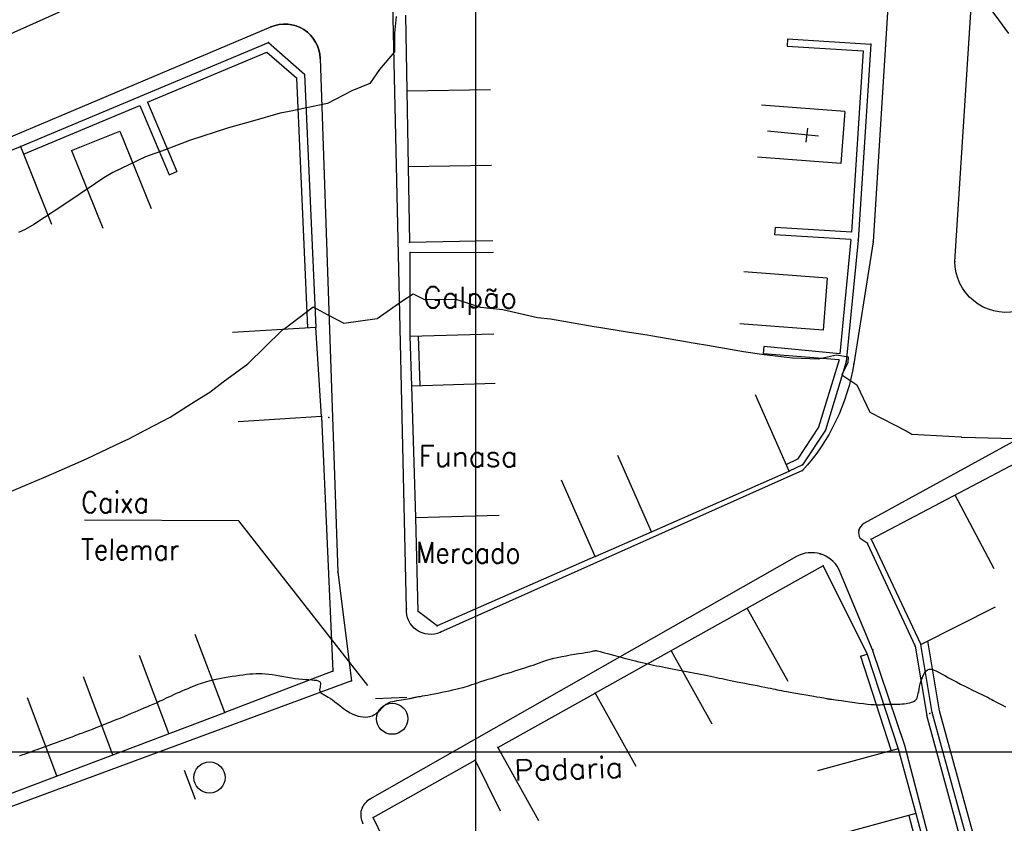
# Model space of a CAD drawing. Header units: millimetres. Extents: x 196436 to 199900, y 8705373 to 8708636.
# Tile 165 of 241: x 198056 to 198151, y 8706893 to 8706970. Entities that reach past the tile are written whole.
import ezdxf
from ezdxf.enums import TextEntityAlignment as Align

# ---------------------------------------------------------------- set-up
doc = ezdxf.new("R2010")
doc.units = ezdxf.units.MM
doc.header["$LTSCALE"] = 5
for name, color, linetype in [('$CURVAS2', 40, 'Continuous'), ('CASA', 6, 'Continuous'), ('MALHA', 9, 'Continuous'), ('MEIO-FIO', 7, 'Continuous'), ('MURO', 9, 'Continuous'), ('PL', 23, 'Continuous'), ('TEXTO', 2, 'Continuous')]:
    doc.layers.add(name, color=color, linetype=linetype)
doc.styles.add('GEOSIS', font='ROMANS.SHX')

# ---------------------------------------------------------------- blocks, each defined once
blk = doc.blocks.new('A$C6E4D7D70')
at = {"layer": 'CASA'}
for points in [[(2.566, 9.181), (0, 1.604)], [(2.566, 9.181), (7.302, 7.577)], [(7.302, 7.577), (4.736, 0)]]:
    blk.add_lwpolyline(points, dxfattribs=at)
blk = doc.blocks.new('A$C554853E6')
at = {"layer": 'CASA', "rotation": 357.8006497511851}
blk.add_blockref('A$C6E4D7D70', (-0.062, 0.182), dxfattribs=at)
blk = doc.blocks.new('C')
at = {"layer": 'CASA'}
blk.add_lwpolyline([(0, 0), (0, 8)], dxfattribs=at)
blk = doc.blocks.new('A$C52B76FAD')
at = {"layer": 'CASA'}
for points in [[(0, 8), (0, 0)], [(0, 8), (5, 8)], [(5, 8), (5, 0)]]:
    blk.add_lwpolyline(points, dxfattribs=at)
blk = doc.blocks.new('A$C4E6421C2')
at = {"layer": 'CASA', "rotation": 289.1624398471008}
blk.add_blockref('A$C52B76FAD', (0, 4.723), dxfattribs=at)
blk = doc.blocks.new('PL')
at = {"layer": 'PL'}
blk.add_line((2.006, 1.493), (2.006, -1.493), dxfattribs=at)
blk.add_circle((0, 0), 1.495, dxfattribs=at)

msp = doc.modelspace()

# ---------------------------------------------------------------- linework, layer by layer
at = {"layer": '$CURVAS2'}
for points in [[(198151.06, 8706968.801, 686), (198150.092, 8706970.094, 686), (198148.097, 8706972.853, 686)], [(198092.393, 8706970.434, 686), (198092.23, 8706968.818, 686), (198092.222, 8706967.033, 686), (198090.784, 8706965.354, 686), (198089.853, 8706964.017, 686), (198088.144, 8706963.296, 686), (198085.813, 8706962.098, 686), (198082.132, 8706961.316, 686), (198081.281, 8706961.173, 686), (198078.635, 8706960.407, 686), (198076.906, 8706959.931, 686), (198076.333, 8706959.756, 686), (198072.596, 8706958.558, 686), (198070.261, 8706957.656, 686), (198068.391, 8706956.972, 686), (198065.268, 8706955.466, 686), (198064.397, 8706954.961, 686), (198063.612, 8706954.417, 686), (198060.655, 8706952.438, 686), (198057.691, 8706950.499, 686), (198056.858, 8706950.028, 686), (198056.23, 8706949.726, 686)], [(198054.506, 8706924.518, 687), (198056.844, 8706925.502, 687), (198058.638, 8706926.252, 687), (198059.621, 8706926.695, 687), (198062.736, 8706928.054, 687), (198066.147, 8706929.692, 687), (198066.773, 8706929.979, 687), (198067.685, 8706930.455, 687), (198070.738, 8706932.051, 687), (198073.126, 8706933.585, 687), (198074.548, 8706934.435, 687), (198075.823, 8706935.419, 687), (198078.188, 8706937.163, 687), (198081.48, 8706940.394, 687), (198081.552, 8706940.449, 687), (198081.623, 8706940.481, 687), (198084.455, 8706942.604, 687), (198085.845, 8706941.855, 687), (198087.372, 8706941.052, 687), (198090.58, 8706941.492, 687), (198093.025, 8706943.212, 687), (198094.004, 8706943.858, 687), (198095.097, 8706943.324, 687), (198098.104, 8706943.347, 687), (198100.457, 8706942.574, 687), (198102.616, 8706942.359, 687), (198105.931, 8706941.593, 687), (198107.18, 8706941.473, 687), (198111.349, 8706940.727, 687), (198111.79, 8706940.681, 687), (198114.327, 8706940.25, 687), (198116.416, 8706939.919, 687), (198116.769, 8706939.855, 687), (198121.037, 8706939.147, 687), (198122.213, 8706938.936, 687), (198125.641, 8706938.342, 687), (198127.646, 8706938.038, 687), (198130.35, 8706937.744, 687), (198132.837, 8706937.629, 687), (198134.55, 8706938.017, 687), (198135.69, 8706937.837, 687), (198135.657, 8706937.294, 687), (198135.065, 8706936.098, 687), (198136.508, 8706935.153, 687), (198137.74, 8706932.538, 687), (198141.234, 8706930.739, 687), (198141.781, 8706930.418, 687), (198146.494, 8706930.148, 687), (198146.547, 8706930.135, 687), (198147.858, 8706930.104, 687), (198151.496, 8706930.011, 687)], [(198056.313, 8706899.625, 688), (198056.474, 8706899.675, 688), (198056.631, 8706899.725, 688), (198056.79, 8706899.777, 688), (198056.959, 8706899.834, 688), (198057.144, 8706899.898, 688), (198057.344, 8706899.97, 688), (198057.559, 8706900.048, 688), (198057.785, 8706900.132, 688), (198058.023, 8706900.22, 688), (198058.27, 8706900.312, 688), (198058.525, 8706900.406, 688), (198058.787, 8706900.502, 688), (198059.053, 8706900.598, 688), (198059.321, 8706900.695, 688), (198059.587, 8706900.79, 688), (198059.85, 8706900.884, 688), (198060.105, 8706900.975, 688), (198060.349, 8706901.063, 688), (198060.58, 8706901.146, 688), (198060.795, 8706901.223, 688), (198060.991, 8706901.295, 688), (198061.174, 8706901.364, 688), (198061.351, 8706901.43, 688), (198061.529, 8706901.498, 688), (198061.713, 8706901.569, 688), (198061.912, 8706901.645, 688), (198062.131, 8706901.729, 688), (198062.378, 8706901.823, 688), (198062.656, 8706901.929, 688), (198062.965, 8706902.046, 688), (198063.298, 8706902.173, 688), (198063.652, 8706902.308, 688), (198064.023, 8706902.451, 688), (198064.405, 8706902.6, 688), (198064.795, 8706902.753, 688), (198065.188, 8706902.91, 688), (198065.58, 8706903.069, 688), (198065.967, 8706903.227, 688), (198066.344, 8706903.384, 688), (198066.708, 8706903.536, 688), (198067.056, 8706903.683, 688), (198067.382, 8706903.821, 688), (198067.685, 8706903.949, 688), (198067.958, 8706904.064, 688), (198068.201, 8706904.166, 688), (198068.417, 8706904.256, 688), (198068.61, 8706904.337, 688), (198068.788, 8706904.412, 688), (198068.953, 8706904.482, 688), (198069.113, 8706904.551, 688), (198069.272, 8706904.62, 688), (198069.435, 8706904.694, 688), (198069.607, 8706904.774, 688), (198069.789, 8706904.859, 688), (198069.981, 8706904.95, 688), (198070.184, 8706905.046, 688), (198070.398, 8706905.147, 688), (198070.623, 8706905.253, 688), (198070.86, 8706905.363, 688), (198071.109, 8706905.476, 688), (198071.369, 8706905.593, 688), (198071.638, 8706905.712, 688), (198071.911, 8706905.83, 688), (198072.185, 8706905.948, 688), (198072.457, 8706906.062, 688), (198072.721, 8706906.172, 688), (198072.975, 8706906.275, 688), (198073.214, 8706906.371, 688), (198073.437, 8706906.458, 688), (198073.648, 8706906.537, 688), (198073.852, 8706906.609, 688), (198074.057, 8706906.676, 688), (198074.268, 8706906.739, 688), (198074.492, 8706906.8, 688), (198074.735, 8706906.86, 688), (198075.002, 8706906.92, 688), (198075.298, 8706906.981, 688), (198075.619, 8706907.043, 688), (198075.959, 8706907.105, 688), (198076.312, 8706907.166, 688), (198076.671, 8706907.224, 688), (198077.031, 8706907.278, 688), (198077.385, 8706907.329, 688), (198077.728, 8706907.374, 688), (198078.054, 8706907.413, 688), (198078.367, 8706907.444, 688), (198078.67, 8706907.467, 688), (198078.969, 8706907.481, 688), (198079.267, 8706907.485, 688), (198079.57, 8706907.478, 688), (198079.88, 8706907.459, 688), (198080.203, 8706907.427, 688), (198080.542, 8706907.382, 688), (198080.894, 8706907.326, 688), (198081.256, 8706907.264, 688), (198081.623, 8706907.198, 688), (198081.992, 8706907.133, 688), (198082.36, 8706907.072, 688), (198082.721, 8706907.017, 688), (198083.074, 8706906.973, 688), (198083.413, 8706906.943, 688), (198083.734, 8706906.921, 688), (198084.033, 8706906.905, 688), (198084.305, 8706906.889, 688), (198084.545, 8706906.868, 688), (198084.75, 8706906.838, 688), (198084.914, 8706906.794, 688), (198085.033, 8706906.732, 688), (198085.104, 8706906.649, 688), (198085.136, 8706906.547, 688), (198085.139, 8706906.431, 688), (198085.122, 8706906.308, 688), (198085.097, 8706906.181, 688), (198085.074, 8706906.055, 688), (198085.062, 8706905.936, 688), (198085.072, 8706905.829, 688), (198085.113, 8706905.736, 688), (198085.183, 8706905.654, 688), (198085.28, 8706905.578, 688), (198085.403, 8706905.502, 688), (198085.547, 8706905.422, 688), (198085.711, 8706905.333, 688), (198085.893, 8706905.228, 688), (198086.089, 8706905.103, 688), (198086.297, 8706904.954, 688), (198086.516, 8706904.787, 688), (198086.744, 8706904.606, 688), (198086.981, 8706904.419, 688), (198087.224, 8706904.231, 688), (198087.471, 8706904.048, 688), (198087.723, 8706903.878, 688), (198087.977, 8706903.726, 688), (198088.232, 8706903.597, 688), (198088.486, 8706903.493, 688), (198088.737, 8706903.413, 688), (198088.983, 8706903.358, 688), (198089.223, 8706903.327, 688), (198089.454, 8706903.32, 688), (198089.675, 8706903.338, 688), (198089.884, 8706903.38, 688), (198090.08, 8706903.445, 688), (198090.261, 8706903.53, 688), (198090.429, 8706903.631, 688), (198090.583, 8706903.742, 688), (198090.723, 8706903.86, 688), (198090.85, 8706903.979, 688), (198090.964, 8706904.096, 688), (198091.064, 8706904.205, 688), (198091.153, 8706904.303, 688), (198091.233, 8706904.39, 688), (198091.312, 8706904.468, 688), (198091.393, 8706904.538, 688), (198091.484, 8706904.601, 688), (198091.588, 8706904.659, 688), (198091.712, 8706904.711, 688), (198091.861, 8706904.761, 688), (198092.038, 8706904.808, 688), (198092.238, 8706904.853, 688), (198092.452, 8706904.896, 688), (198092.674, 8706904.936, 688), (198092.893, 8706904.973, 688), (198093.104, 8706905.006, 688), (198093.298, 8706905.037, 688), (198093.467, 8706905.064, 688), (198093.606, 8706905.087, 688), (198093.718, 8706905.108, 688), (198093.807, 8706905.125, 688), (198093.881, 8706905.141, 688), (198093.945, 8706905.155, 688), (198094.003, 8706905.169, 688), (198094.062, 8706905.183, 688), (198094.127, 8706905.197, 688), (198094.204, 8706905.212, 688), (198094.297, 8706905.229, 688), (198094.408, 8706905.249, 688), (198094.543, 8706905.273, 688), (198094.705, 8706905.302, 688), (198094.897, 8706905.337, 688), (198095.124, 8706905.379, 688), (198095.389, 8706905.428, 688), (198095.693, 8706905.486, 688), (198096.029, 8706905.551, 688), (198096.386, 8706905.621, 688), (198096.753, 8706905.694, 688), (198097.119, 8706905.769, 688), (198097.475, 8706905.843, 688), (198097.81, 8706905.915, 688), (198098.112, 8706905.984, 688), (198098.375, 8706906.047, 688), (198098.606, 8706906.107, 688), (198098.815, 8706906.165, 688), (198099.011, 8706906.224, 688), (198099.206, 8706906.286, 688), (198099.409, 8706906.354, 688), (198099.63, 8706906.428, 688), (198099.881, 8706906.511, 688), (198100.167, 8706906.606, 688), (198100.485, 8706906.71, 688), (198100.829, 8706906.821, 688), (198101.193, 8706906.937, 688), (198101.569, 8706907.056, 688), (198101.952, 8706907.177, 688), (198102.335, 8706907.296, 688), (198102.711, 8706907.412, 688), (198103.075, 8706907.523, 688), (198103.426, 8706907.629, 688), (198103.763, 8706907.731, 688), (198104.088, 8706907.83, 688), (198104.399, 8706907.927, 688), (198104.698, 8706908.022, 688), (198104.983, 8706908.116, 688), (198105.255, 8706908.21, 688), (198105.514, 8706908.305, 688), (198105.767, 8706908.399, 688), (198106.019, 8706908.493, 688), (198106.275, 8706908.587, 688), (198106.544, 8706908.68, 688), (198106.83, 8706908.771, 688), (198107.139, 8706908.86, 688), (198107.479, 8706908.947, 688), (198107.852, 8706909.031, 688), (198108.249, 8706909.113, 688), (198108.658, 8706909.19, 688), (198109.069, 8706909.263, 688), (198109.469, 8706909.331, 688), (198109.847, 8706909.394, 688), (198110.192, 8706909.45, 688), (198110.49, 8706909.5, 688), (198110.735, 8706909.544, 688), (198110.929, 8706909.58, 688), (198111.081, 8706909.61, 688), (198111.196, 8706909.635, 688), (198111.283, 8706909.654, 688), (198111.348, 8706909.668, 688), (198111.398, 8706909.677, 688), (198111.441, 8706909.682, 688), (198111.483, 8706909.684, 688), (198111.532, 8706909.68, 688), (198111.594, 8706909.669, 688), (198111.676, 8706909.651, 688), (198111.786, 8706909.623, 688), (198111.931, 8706909.585, 688), (198112.116, 8706909.535, 688), (198112.35, 8706909.471, 688), (198112.637, 8706909.394, 688), (198112.967, 8706909.305, 688), (198113.332, 8706909.207, 688), (198113.719, 8706909.104, 688), (198114.118, 8706908.998, 688), (198114.518, 8706908.894, 688), (198114.908, 8706908.793, 688), (198115.277, 8706908.7, 688), (198115.618, 8706908.616, 688), (198115.934, 8706908.541, 688), (198116.229, 8706908.473, 688), (198116.509, 8706908.41, 688), (198116.781, 8706908.352, 688), (198117.049, 8706908.296, 688), (198117.32, 8706908.241, 688), (198117.599, 8706908.186, 688), (198117.89, 8706908.129, 688), (198118.194, 8706908.069, 688), (198118.508, 8706908.009, 688), (198118.831, 8706907.946, 688), (198119.162, 8706907.882, 688), (198119.498, 8706907.818, 688), (198119.84, 8706907.752, 688), (198120.184, 8706907.685, 688), (198120.529, 8706907.618, 688), (198120.873, 8706907.55, 688), (198121.214, 8706907.483, 688), (198121.55, 8706907.417, 688), (198121.878, 8706907.351, 688), (198122.196, 8706907.287, 688), (198122.502, 8706907.225, 688), (198122.794, 8706907.165, 688), (198123.07, 8706907.108, 688), (198123.336, 8706907.053, 688), (198123.597, 8706906.998, 688), (198123.86, 8706906.943, 688), (198124.131, 8706906.887, 688), (198124.416, 8706906.829, 688), (198124.72, 8706906.767, 688), (198125.051, 8706906.701, 688), (198125.411, 8706906.63, 688), (198125.793, 8706906.556, 688), (198126.187, 8706906.48, 688), (198126.584, 8706906.403, 688), (198126.973, 8706906.328, 688), (198127.344, 8706906.256, 688), (198127.688, 8706906.188, 688), (198127.993, 8706906.126, 688), (198128.255, 8706906.071, 688), (198128.482, 8706906.022, 688), (198128.686, 8706905.978, 688), (198128.879, 8706905.935, 688), (198129.074, 8706905.893, 688), (198129.283, 8706905.85, 688), (198129.518, 8706905.803, 688), (198129.791, 8706905.752, 688), (198130.111, 8706905.694, 688), (198130.47, 8706905.631, 688), (198130.853, 8706905.565, 688), (198131.248, 8706905.498, 688), (198131.642, 8706905.432, 688), (198132.022, 8706905.368, 688), (198132.375, 8706905.31, 688), (198132.688, 8706905.257, 688), (198132.951, 8706905.213, 688), (198133.167, 8706905.176, 688), (198133.341, 8706905.146, 688), (198133.479, 8706905.122, 688), (198133.587, 8706905.103, 688), (198133.67, 8706905.088, 688), (198133.733, 8706905.077, 688), (198133.784, 8706905.068, 688), (198133.827, 8706905.061, 688), (198133.872, 8706905.055, 688), (198133.929, 8706905.047, 688), (198134.007, 8706905.037, 688), (198134.116, 8706905.022, 688), (198134.265, 8706905.001, 688), (198134.464, 8706904.974, 688), (198134.723, 8706904.937, 688), (198135.047, 8706904.89, 688), (198135.424, 8706904.837, 688), (198135.838, 8706904.779, 688), (198136.271, 8706904.72, 688), (198136.708, 8706904.662, 688), (198137.132, 8706904.609, 688), (198137.526, 8706904.564, 688), (198137.874, 8706904.53, 688), (198138.164, 8706904.508, 688), (198138.401, 8706904.498, 688), (198138.597, 8706904.498, 688), (198138.761, 8706904.504, 688), (198138.903, 8706904.514, 688), (198139.034, 8706904.527, 688), (198139.163, 8706904.54, 688), (198139.302, 8706904.55, 688), (198139.458, 8706904.556, 688), (198139.63, 8706904.559, 688), (198139.816, 8706904.559, 688), (198140.011, 8706904.559, 688), (198140.213, 8706904.56, 688), (198140.42, 8706904.562, 688), (198140.627, 8706904.569, 688), (198140.831, 8706904.58, 688), (198141.031, 8706904.597, 688), (198141.223, 8706904.621, 688), (198141.405, 8706904.651, 688), (198141.576, 8706904.689, 688), (198141.733, 8706904.733, 688), (198141.873, 8706904.785, 688), (198141.996, 8706904.845, 688), (198142.098, 8706904.912, 688), (198142.179, 8706904.988, 688), (198142.242, 8706905.074, 688), (198142.291, 8706905.175, 688), (198142.33, 8706905.293, 688), (198142.364, 8706905.431, 688), (198142.396, 8706905.593, 688), (198142.43, 8706905.781, 688), (198142.471, 8706905.998, 688), (198142.523, 8706906.245, 688), (198142.586, 8706906.512, 688), (198142.662, 8706906.786, 688), (198142.752, 8706907.056, 688), (198142.857, 8706907.308, 688), (198142.977, 8706907.531, 688), (198143.113, 8706907.712, 688), (198143.267, 8706907.838, 688), (198143.439, 8706907.9, 688), (198143.631, 8706907.903, 688), (198143.844, 8706907.853, 688), (198144.08, 8706907.759, 688), (198144.341, 8706907.629, 688), (198144.628, 8706907.468, 688), (198144.943, 8706907.286, 688), (198145.286, 8706907.089, 688), (198145.659, 8706906.884, 688), (198146.051, 8706906.677, 688), (198146.451, 8706906.471, 688), (198146.85, 8706906.271, 688), (198147.235, 8706906.082, 688), (198147.596, 8706905.906, 688), (198147.921, 8706905.75, 688), (198148.2, 8706905.616, 688), (198148.425, 8706905.508, 688), (198148.6, 8706905.424, 688), (198148.731, 8706905.361, 688), (198148.828, 8706905.314, 688), (198148.896, 8706905.281, 688), (198148.943, 8706905.257, 688), (198148.977, 8706905.24, 688), (198149.005, 8706905.225, 688), (198149.033, 8706905.21, 688), (198149.07, 8706905.191, 688), (198149.12, 8706905.164, 688), (198149.192, 8706905.125, 688), (198149.291, 8706905.072, 688), (198149.424, 8706905.001, 688), (198149.597, 8706904.908, 688), (198149.818, 8706904.79, 688), (198150.089, 8706904.644, 688), (198150.406, 8706904.474, 688), (198150.76, 8706904.284, 688)]]:
    msp.add_polyline3d(points, dxfattribs=at)
at = {"layer": 'CASA'}
for points in [[(198093.287, 8706970.545), (198093.656, 8706948.822)], [(198132.822, 8706958.951), (198127.956, 8706959.436)], [(198131.668, 8706958.38), (198131.826, 8706959.722)], [(198050.722, 8706955.671), (198056.399, 8706957.964)], [(198056.399, 8706957.964), (198059.395, 8706950.546)], [(198093.722, 8706947.834), (198101.722, 8706947.85)], [(198093.739, 8706939.792), (198093.722, 8706947.834)], [(198084.705, 8706940.647), (198076.72, 8706940.155)], [(198085.232, 8706932.098), (198084.705, 8706940.647)], [(198093.739, 8706939.792), (198101.735, 8706940.033)], [(198093.881, 8706935.054), (198101.878, 8706935.295)], [(198094.261, 8706922.444), (198093.881, 8706935.054)], [(198130.028, 8706926.857), (198126.809, 8706934.181)], [(198137.892, 8706920.346), (198162.022, 8706933.067)], [(198085.232, 8706932.098), (198077.247, 8706931.606)], [(198085.232, 8706932.098), (198086.329, 8706907.725)], [(198116.835, 8706921.058), (198113.616, 8706928.381)], [(198116.835, 8706921.058), (198130.028, 8706926.857)], [(198111.44, 8706918.694), (198108.22, 8706926.018)], [(198094.261, 8706922.444), (198102.259, 8706922.646)], [(198094.489, 8706913.444), (198094.261, 8706922.444)], [(198111.44, 8706918.694), (198116.835, 8706921.058)], [(198137.892, 8706920.346), (198142.642, 8706910.283)], [(198111.44, 8706918.694), (198096.324, 8706912.045), (198094.489, 8706913.444)], [(198133.276, 8706917.799), (198111.437, 8706905.599)], [(198133.276, 8706917.799), (198137.509, 8706909.357)], [(198142.642, 8706910.283), (198149.797, 8706913.863)], [(198075.993, 8706903.762), (198073.128, 8706911.231)], [(198086.329, 8706907.725), (198075.993, 8706903.762)], [(198102.123, 8706900.388), (198111.437, 8706905.599)], [(198111.437, 8706905.599), (198115.343, 8706898.617)], [(198049.185, 8706893.62), (198075.993, 8706903.762)], [(198102.123, 8706900.388), (198106.028, 8706893.406)], [(198140.456, 8706900.286), (198132.74, 8706898.175)], [(198140.456, 8706900.286), (198142.156, 8706894.073)], [(198090.178, 8706893.709), (198099.955, 8706899.202)], [(198099.955, 8706899.202), (198102.356, 8706894.324)], [(198094.357, 8706885.029), (198090.178, 8706893.709)], [(198142.156, 8706894.073), (198134.44, 8706891.962)]]:
    msp.add_lwpolyline(points, dxfattribs=at)
for p in [(198056.4, 8706957.964, 685.732), (198093.656, 8706948.822, 686.734), (198093.723, 8706947.834, 686.699), (198084.705, 8706940.647, 687.118), (198093.739, 8706939.792, 687.321), (198085.232, 8706932.098, 687.322), (198130.029, 8706926.858, 687.303), (198094.263, 8706922.445, 687.652), (198116.836, 8706921.058, 687.665), (198137.892, 8706920.346, 687.378), (198111.44, 8706918.695, 687.658), (198133.276, 8706917.799, 687.496), (198094.491, 8706913.445, 687.891), (198096.324, 8706912.046, 687.886), (198137.509, 8706909.357, 687.579), (198142.642, 8706910.284, 687.96), (198086.329, 8706907.726, 687.98), (198111.438, 8706905.6, 688.198), (198075.994, 8706903.763, 688.159), (198143.736, 8706903.77, 688.122), (198102.123, 8706900.388, 688.192), (198140.457, 8706900.287, 688.356), (198099.955, 8706899.203, 688.393), (198090.179, 8706893.71, 688.372), (198142.156, 8706894.074, 688.388)]:
    msp.add_point(p, dxfattribs=at)
at = {"layer": 'MALHA'}
for p, q in [((198100, 8708635.599), (198100, 8705384.785)), ((198100, 8708635.599), (198100, 8705384.785)), ((196441.61, 8706900), (199000, 8706900)), ((196441.61, 8706900), (199000, 8706900))]:
    msp.add_line(p, q, dxfattribs=at)
at = {"layer": 'MEIO-FIO'}
for p, q in [((198161.014, 8706934.942), (198137.186, 8706921.844)), ((198137.513, 8706919.969), (198142.09, 8706910.118)), ((198130.723, 8706918.698), (198089.873, 8706895.447)), ((198138.023, 8706909.742), (198134.792, 8706917.5)), ((198142.09, 8706910.118), (198143.199, 8706903.468))]:
    msp.add_line(p, q, dxfattribs=at)
for points in [[(198092.613, 8707034.18), (198137.142, 8707037.94, -0.470123), (198143.255, 8707031.712), (198138.085, 8706948.826), (198136.218, 8706937.167, -0.144728), (198131.317, 8706926.924), (198096.623, 8706911.435, -0.563081), (198093.365, 8706913.692), (198090.706, 8707032.551, -0.47476), (198092.613, 8707034.18, 2.317811)], [(198083.735, 8707032.115), (198084.804, 8706983.117), (198084.146, 8706981.621), (197991.358, 8706940.064, -0.763879), (197989.496, 8706942.333), (198017.239, 8707026.037), (198018.514, 8707027.649), (198082.662, 8707033.236), (198083.735, 8707032.115)], [(198145.905, 8706946.942), (198151.242, 8707030.55, -0.520764), (198156.133, 8707033.527), (198166.303, 8707031.287), (198167.172, 8707028.024), (198191.314, 8707022.119), (198193.609, 8707024.67), (198204.231, 8707021.615, -0.321977), (198208.045, 8707016.777), (198217.128, 8706959.545, -0.453467), (198213.285, 8706954.927), (198201.039, 8706952.365), (198199.04, 8706954.458), (198164.114, 8706947.709), (198162.4, 8706944.344), (198151.75, 8706942.181, -0.473153), (198145.905, 8706946.942, -0.813168)], [(197989.775, 8706931.115), (198080.394, 8706969.439, -0.527978), (198085.113, 8706966.404), (198086.816, 8706917.21), (198088.105, 8706906.798), (198049.577, 8706892.534), (198025.544, 8706882.65), (197977.439, 8706862.677), (197966.767, 8706889.696), (197966.542, 8706893.303), (197971.93, 8706906.002), (197980.547, 8706923.134, -0.198414), (197989.775, 8706931.115, 2.142935)]]:
    msp.add_lwpolyline(points, format="xyb", dxfattribs=at)
for points in [[(198137.513, 8706919.969), (198136.84, 8706920.428)], [(198146.675, 8706879.244), (198142.689, 8706894.477), (198141.116, 8706900.597), (198138.023, 8706909.742)], [(198151.553, 8706875.336), (198148.027, 8706885.772), (198143.199, 8706903.468)]]:
    msp.add_lwpolyline(points, dxfattribs=at)
for centre, radius, start, end in [((198081.717, 8706966.31), 3.397, 1.59178, 112.92406), ((198137.678, 8706920.973), 1, 119.46222, 213.00974), ((198132.158, 8706916.064), 3, 28.61046, 118.57727), ((198090.682, 8706893.962), 1.691, 118.57727, 209.07517)]:
    msp.add_arc(centre, radius, start, end, dxfattribs=at)
for p in [(198080.394, 8706969.439, 685.526), (198085.113, 8706966.404, 685.746), (198138.086, 8706948.827, 686.621), (198145.906, 8706946.943, 686.473), (198136.218, 8706937.167, 686.9), (198085.953, 8706932.021, 687.168), (198131.317, 8706926.924, 687.131), (198136.707, 8706921.212, 687.217), (198137.514, 8706919.97, 687.36), (198133.006, 8706918.942, 687.297), (198086.816, 8706917.21, 687.576), (198093.366, 8706913.693, 687.708), (198096.623, 8706911.436, 687.791), (198138.024, 8706909.742, 687.543), (198142.09, 8706910.119, 687.768), (198088.105, 8706906.799, 687.823), (198143.51, 8706903.674, 688.059), (198089.873, 8706895.448, 688.072), (198089.204, 8706893.141, 688.173)]:
    msp.add_point(p, dxfattribs=at)
at = {"layer": 'MURO'}
for p, q in [((198068.278, 8706962.948, 685.575), (198080.157, 8706967.932, 685.575)), ((198080.157, 8706967.932, 685.575), (198083.614, 8706964.916, 685.575)), ((198129.867, 8706968.294), (198129.822, 8706967.595)), ((198129.867, 8706968.294), (198137.85, 8706967.781)), ((198068.588, 8706962.21, 685.575), (198080.007, 8706967.002, 685.575)), ((198080.007, 8706967.002, 685.575), (198082.83, 8706964.538, 685.575)), ((198129.822, 8706967.595), (198137.107, 8706967.127)), ((198137.107, 8706967.127), (198135.99, 8706949.751)), ((198137.85, 8706967.781), (198136.644, 8706949.008)), ((198082.83, 8706964.538, 685.575), (198083.906, 8706940.611, 685.575)), ((198083.614, 8706964.916, 685.575), (198084.705, 8706940.647, 685.575)), ((198056.399, 8706957.964), (198068.278, 8706962.948)), ((198068.588, 8706962.21), (198071.373, 8706955.571)), ((198056.709, 8706957.226), (198067.85, 8706961.901)), ((198067.85, 8706961.901), (198070.636, 8706955.261)), ((198128.66, 8706949.521), (198128.705, 8706950.22)), ((198135.99, 8706949.751), (198128.705, 8706950.22)), ((198135.947, 8706949.076), (198128.66, 8706949.521)), ((198135.947, 8706949.076), (198134.867, 8706938.096)), ((198136.644, 8706949.008), (198135.495, 8706937.331)), ((198093.881, 8706935.054, 687.652), (198093.739, 8706939.792, 687.652)), ((198094.681, 8706935.078, 687.652), (198094.538, 8706939.816, 687.652)), ((198127.602, 8706938.811), (198127.534, 8706938.114)), ((198134.867, 8706938.096), (198127.602, 8706938.811)), ((198134.826, 8706937.536), (198127.534, 8706938.114)), ((198134.826, 8706937.536), (198132.852, 8706931.1)), ((198135.495, 8706937.331), (198133.492, 8706930.799)), ((198132.852, 8706931.1), (198130.819, 8706928.02)), ((198133.492, 8706930.799), (198131.298, 8706927.474)), ((198130.819, 8706928.02), (198129.722, 8706927.487)), ((198131.298, 8706927.474), (198130.028, 8706926.857)), ((198144.42, 8706903.92), (198143.297, 8706910.611)), ((198137.509, 8706909.357), (198140.456, 8706900.286)), ((198143.736, 8706903.769), (198142.642, 8706910.283)), ((198136.843, 8706909.14), (198139.791, 8706900.07)), ((198148.625, 8706885.911), (198143.736, 8706903.769)), ((198149.289, 8706886.135), (198144.42, 8706903.92)), ((198141.48, 8706893.89), (198145.385, 8706879.479)), ((198142.156, 8706894.073), (198146.23, 8706879.035))]:
    msp.add_line(p, q, dxfattribs=at)
for points in [[(198070.636, 8706955.261), (198071.373, 8706955.571)], [(198136.843, 8706909.14), (198137.509, 8706909.357)]]:
    msp.add_lwpolyline(points, dxfattribs=at)
for p in [(198080.158, 8706967.933, 685.68), (198137.85, 8706967.781, 686.381), (198136.644, 8706949.009, 686.552), (198135.496, 8706937.332, 687.029), (198133.492, 8706930.799, 687.215), (198131.298, 8706927.475, 687.3)]:
    msp.add_point(p, dxfattribs=at)
at = {"layer": 'TEXTO', "color": 7}
msp.add_lwpolyline([(198089.677, 8706906.353), (198077.323, 8706922.102), (198062.53, 8706922.167)], dxfattribs=at)

# ---------------------------------------------------------------- block references
at = {"layer": 'CASA'}
for name, p, rotation in [('A$C4E6421C2', (198125.499, 8706957.61), 336.4359427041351), ('C', (198093.41, 8706963.304), 270.973556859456), ('A$C554853E6', (198065.517, 8706948.856), 42.90106777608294), ('C', (198093.533, 8706956.063), 270.973556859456), ('C', (198093.656, 8706948.822), 270.973556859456), ('A$C4E6421C2', (198123.806, 8706941.633), 336.4359427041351), ('C', (198149.666, 8706917.509), 27.79827562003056), ('C', (198125.996, 8706913.732), 209.1893664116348), ('C', (198118.717, 8706909.665), 209.1893664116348), ('C', (198070.631, 8706901.733), 20.72246056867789), ('C', (198065.27, 8706899.705), 20.72246056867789), ('C', (198059.908, 8706897.677), 20.72246056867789)]:
    msp.add_blockref(name, p, dxfattribs=dict(at, rotation=rotation))
at = {"layer": 'PL'}
for p, rotation in [((198092.008, 8706903.159), 92.91617191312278), ((198074.516, 8706897.524), 201.1236205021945)]:
    msp.add_blockref('PL', p, dxfattribs=dict(at, rotation=rotation))

# ---------------------------------------------------------------- texts
at = {"layer": 'TEXTO', "style": 'GEOSIS'}
for s, p in [('Galpão', (198094.968, 8706941.937)), ('Funasa', (198094.524, 8706926.725))]:
    msp.add_text(s, height=2, rotation=359.749, dxfattribs=at).set_placement(p, align=Align.BOTTOM_LEFT)
at = {"layer": 'TEXTO', "style": 'GEOSIS', "width": 0.9}
for s, p in [('Caixa', (198062.222, 8706922.301)), ('Telemar', (198062.203, 8706917.789)), ('Mercado', (198094.28, 8706917.493))]:
    msp.add_text(s, height=2, rotation=359.749, dxfattribs=at).set_placement(p, align=Align.BOTTOM_LEFT)
at = {"layer": 'TEXTO', "style": 'GEOSIS', "width": 0.958743}
msp.add_text('Padaria', height=2, rotation=1.74701, dxfattribs=at).set_placement((198103.731, 8706897.224), (198114.135, 8706897.541), align=Align.FIT)

doc.saveas('drawing.dxf')
